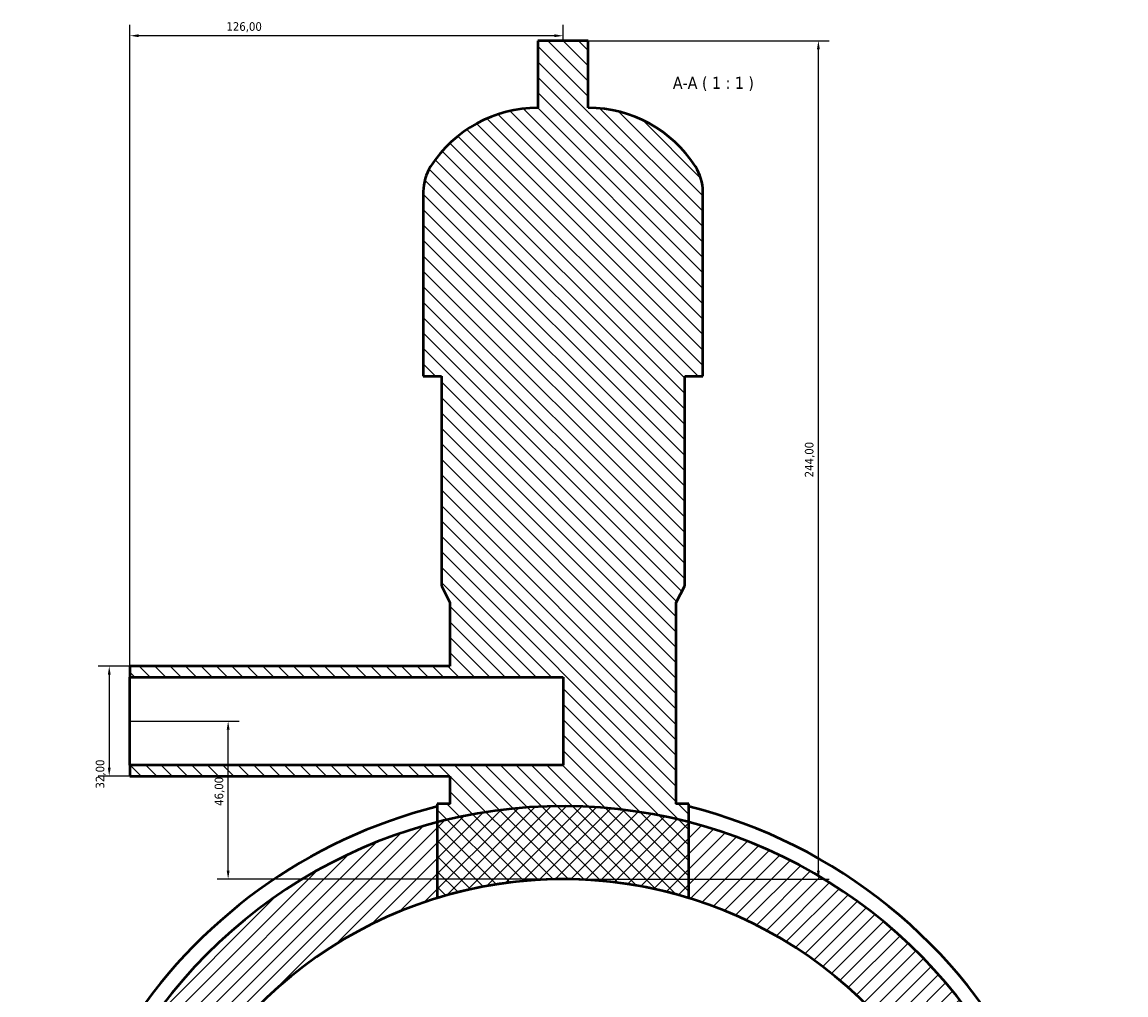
# Model space of a CAD drawing. Header units: millimetres. Extents: x 0 to 1017, y -235 to 1226.
# Tile 7 of 8: x 292 to 613, y 943 to 1226. Entities that reach past the tile are written whole.
import ezdxf

# ---------------------------------------------------------------- set-up
doc = ezdxf.new("R2010")
doc.units = ezdxf.units.MM
for name, color, linetype, lineweight in [('Dimension (ISO)', 7, 'Continuous', 25), ('Hatch (ISO)', 7, 'Continuous', 18), ('Symbol (ISO)', 7, 'Continuous', 25), ('Visible (ISO)', 7, 'Continuous', 50)]:
    doc.layers.add(name, color=color, linetype=linetype, lineweight=lineweight)
doc.styles.add('Label Text (ISO)', font='tahoma.ttf')
doc.styles.add('Note Text (ISO)', font='tahoma.ttf')
doc.dimstyles.new('Default (ISO)', dxfattribs={"dimtxt": 2.5, "dimasz": 2.5, "dimexe": 3.175, "dimexo": 0, "dimgap": 0.762, "dimtad": 1, "dimrnd": 1e-08, "dimzin": 0, "dimtxsty": 'Note Text (ISO)', "dimcen": 0.09, "dimdle": 10, "dimclrd": 256, "dimclre": 256, "dimclrt": 232, "dimazin": 0, "dimtfac": 1.40208, "dimtmove": 0, "dimatfit": 3, "dimfxl": 1, "dimtolj": 1, "dimtzin": 0, "dimlwd": -1, "dimlwe": -1, "dimarcsym": 0})

# ---------------------------------------------------------------- blocks, each defined once
blk = doc.blocks.new('*D9')
at = {"layer": 'Defpoints', "color": 0, "transparency": 16777216}
for p in [(323.35, 1038.94), (317.31, 1006.94), (323.35, 1006.94)]:
    blk.add_point(p, dxfattribs=at)
at = {"layer": 'Dimension (ISO)', "transparency": 16777216}
for p, q in [((323.35, 1038.94), (314.14, 1038.94)), ((317.31, 1036.44), (317.31, 1009.44)), ((323.35, 1006.94), (314.14, 1006.94))]:
    blk.add_line(p, q, dxfattribs=at)
for points in [[(316.9, 1036.44), (317.73, 1036.44), (317.31, 1038.94)], [(316.9, 1009.44), (317.73, 1009.44), (317.31, 1006.94)]]:
    blk.add_solid(points, dxfattribs=at)
at = {"layer": 'Dimension (ISO)', "color": 232, "true_color": 0xca0064, "transparency": 16777216, "insert": (313.38, 1003.32), "char_height": 2.5, "attachment_point": 1, "rotation": 90, "style": 'Note Text (ISO)'}
blk.add_mtext('\\A1;32,00', dxfattribs=at)
blk = doc.blocks.new('*D10')
at = {"layer": 'Defpoints', "color": 0, "transparency": 16777216}
for p in [(323.35, 1222.39), (449.35, 1220.94), (323.35, 1035.74)]:
    blk.add_point(p, dxfattribs=at)
at = {"layer": 'Dimension (ISO)', "transparency": 16777216}
for p, q in [((323.35, 1035.74), (323.35, 1225.57)), ((449.35, 1220.94), (449.35, 1225.57)), ((446.85, 1222.39), (325.85, 1222.39))]:
    blk.add_line(p, q, dxfattribs=at)
for points in [[(325.85, 1222.81), (325.85, 1221.98), (323.35, 1222.39)], [(446.85, 1222.81), (446.85, 1221.98), (449.35, 1222.39)]]:
    blk.add_solid(points, dxfattribs=at)
at = {"layer": 'Dimension (ISO)', "color": 232, "true_color": 0xca0064, "transparency": 16777216, "insert": (351.4, 1226.33), "char_height": 2.5, "attachment_point": 1, "style": 'Note Text (ISO)'}
blk.add_mtext('\\A1;126,00', dxfattribs=at)
blk = doc.blocks.new('*D11')
at = {"layer": 'Defpoints', "color": 0, "transparency": 16777216}
for p in [(456.67, 1220.94), (523.64, 1220.94), (449.35, 976.94)]:
    blk.add_point(p, dxfattribs=at)
at = {"layer": 'Dimension (ISO)', "transparency": 16777216}
for p, q in [((456.67, 1220.94), (526.81, 1220.94)), ((523.64, 979.44), (523.64, 1218.44)), ((449.35, 976.94), (526.81, 976.94))]:
    blk.add_line(p, q, dxfattribs=at)
for points in [[(523.22, 1218.44), (524.05, 1218.44), (523.64, 1220.94)], [(523.22, 979.44), (524.05, 979.44), (523.64, 976.94)]]:
    blk.add_solid(points, dxfattribs=at)
at = {"layer": 'Dimension (ISO)', "color": 232, "true_color": 0xca0064, "transparency": 16777216, "insert": (519.7, 1093.89), "char_height": 2.5, "attachment_point": 1, "rotation": 90, "style": 'Note Text (ISO)'}
blk.add_mtext('\\A1;244,00', dxfattribs=at)
blk = doc.blocks.new('*D12')
at = {"layer": 'Defpoints', "color": 0, "transparency": 16777216}
for p in [(323.35, 1022.94), (351.91, 1022.94), (449.35, 976.94)]:
    blk.add_point(p, dxfattribs=at)
at = {"layer": 'Dimension (ISO)', "transparency": 16777216}
for p, q in [((323.35, 1022.94), (355.09, 1022.94)), ((351.91, 979.44), (351.91, 1020.44)), ((449.35, 976.94), (348.74, 976.94))]:
    blk.add_line(p, q, dxfattribs=at)
for points in [[(351.49, 1020.44), (352.33, 1020.44), (351.91, 1022.94)], [(351.49, 979.44), (352.33, 979.44), (351.91, 976.94)]]:
    blk.add_solid(points, dxfattribs=at)
at = {"layer": 'Dimension (ISO)', "color": 232, "true_color": 0xca0064, "transparency": 16777216, "insert": (347.98, 998.27), "char_height": 2.5, "attachment_point": 1, "rotation": 90, "style": 'Note Text (ISO)'}
blk.add_mtext('\\A1;46,00', dxfattribs=at)

msp = doc.modelspace()

# ---------------------------------------------------------------- hatches: boundary and pattern name
at = {"layer": 'Hatch (ISO)'}
h = msp.add_hatch(dxfattribs=at)
h.set_pattern_fill('ANSI31', color=256, scale=25.4, angle=90.00021, style=0)
h.set_pattern_definition([(135.0002, (0, 0), (-2.245056, -2.245072), [])])
edge = h.paths.add_edge_path()
edge.add_line((416.413, 998.903), (412.753, 998.903))
edge.add_line((412.753, 998.903), (412.753, 993.539))
edge.add_line((412.753, 993.539), (412.753, 971.465))
edge.add_ellipse((449.353, 851.943), major_axis=(-36.6, 119.522), ratio=1, start_angle=325.94867, end_angle=360, ccw=False)
edge.add_line((485.953, 971.465), (485.953, 993.539))
edge.add_line((485.953, 993.539), (485.953, 998.903))
edge.add_line((485.953, 998.903), (482.293, 998.903))
edge.add_line((482.293, 998.903), (482.293, 1057.463))
edge.add_line((482.293, 1057.463), (484.733, 1062.343))
edge.add_line((484.733, 1062.343), (484.733, 1123.343))
edge.add_line((484.733, 1123.343), (490.019, 1123.343))
edge.add_line((490.019, 1123.343), (490.019, 1177.023))
edge.add_ellipse((476.438, 1177.023), major_axis=(13.582, 0), ratio=1, start_angle=0, end_angle=32.61242)
edge.add_ellipse((456.673, 1164.377), major_axis=(31.205, 19.966), ratio=1, start_angle=0, end_angle=57.38758)
edge.add_line((456.673, 1201.423), (456.673, 1220.943))
edge.add_line((456.673, 1220.943), (442.033, 1220.943))
edge.add_line((442.033, 1220.943), (442.033, 1201.423))
edge.add_ellipse((442.033, 1164.377), major_axis=(0, 37.046), ratio=1, start_angle=0, end_angle=57.38758)
edge.add_ellipse((422.268, 1177.023), major_axis=(-11.441, 7.32), ratio=1, start_angle=0, end_angle=32.61242)
edge.add_line((408.686, 1177.023), (408.686, 1123.343))
edge.add_line((408.686, 1123.343), (413.973, 1123.343))
edge.add_line((413.973, 1123.343), (413.973, 1062.343))
edge.add_line((413.973, 1062.343), (416.413, 1057.463))
edge.add_line((416.413, 1057.463), (416.413, 1038.943))
edge.add_line((416.413, 1038.943), (323.353, 1038.943))
edge.add_line((323.353, 1038.943), (323.353, 1035.743))
edge.add_line((323.353, 1035.743), (449.353, 1035.743))
edge.add_line((449.353, 1035.743), (449.353, 1010.143))
edge.add_line((449.353, 1010.143), (323.353, 1010.143))
edge.add_line((323.353, 1010.143), (323.353, 1006.943))
edge.add_line((323.353, 1006.943), (416.413, 1006.943))
edge.add_line((416.413, 1006.943), (416.413, 998.903))
h = msp.add_hatch(dxfattribs=at)
h.set_pattern_fill('ANSI31', color=256, scale=25.4, style=0)
h.set_pattern_definition([(45, (0, 0), (-2.245064, 2.245064), [])])
edge = h.paths.add_edge_path()
edge.add_line((344.854, 783.35), (313.358, 831.333))
edge.add_ellipse((306.67, 826.943), major_axis=(6.688, 4.39), ratio=1, start_angle=0, end_angle=190.18846)
edge.add_line((300.864, 821.439), (355.914, 763.367))
edge.add_ellipse((449.353, 851.943), major_axis=(-93.439, -88.576), ratio=1, start_angle=0, end_angle=102.09276)
edge.add_line((555.538, 779.134), (609.957, 858.498))
edge.add_ellipse((595.127, 868.666), major_axis=(14.829, -10.168), ratio=1, start_angle=0, end_angle=138.50686)
edge.add_ellipse((595.127, 868.666), major_axis=(-4.371, 17.441), ratio=1, start_angle=0, end_angle=73.51821)
edge.add_ellipse((452.273, 874.685), major_axis=(124.889, -5.262), ratio=1, start_angle=355.09456, end_angle=360, ccw=False)
edge.add_line((576.255, 858.763), (573.335, 836.021))
edge.add_ellipse((449.353, 851.943), major_axis=(123.982, -15.922), ratio=1, start_angle=220.59914, end_angle=360, ccw=False)
edge = h.paths.add_edge_path(flags=0)
edge.add_line((310.223, 829.275), (336.384, 789.42))
edge.add_line((336.384, 789.42), (303.585, 824.019))
edge.add_ellipse((306.67, 826.943), major_axis=(-3.084, -2.924), ratio=1, start_angle=0, end_angle=169.81154)
edge = h.paths.add_edge_path(flags=0)
edge.add_line((573.497, 811.956), (581.013, 870.479))
edge.add_ellipse((595.127, 868.666), major_axis=(-14.115, 1.813), ratio=1, start_angle=0, end_angle=152.88036)
edge.add_line((606.864, 860.619), (573.497, 811.956))
edge = h.paths.add_edge_path()
edge.add_ellipse((586.783, 901.964), major_axis=(3.974, -15.856), ratio=1, start_angle=0, end_angle=189.13447)
edge.add_ellipse((449.353, 851.943), major_axis=(130.99, 65.044), ratio=1, start_angle=0, end_angle=49.10011)
edge.add_ellipse((449.353, 851.943), major_axis=(36.6, 141.596), ratio=1, start_angle=0, end_angle=28.98537)
edge.add_ellipse((449.353, 851.943), major_axis=(-36.6, 141.596), ratio=1, start_angle=0, end_angle=48.63494)
edge.add_line((318.895, 918.049), (317.908, 918.408))
edge.add_line((317.908, 918.408), (322.696, 931.564))
edge.add_line((322.696, 931.564), (306.722, 937.378))
edge.add_line((306.722, 937.378), (301.933, 924.223))
edge.add_line((301.933, 924.223), (297.94, 925.676))
edge.add_line((297.94, 925.676), (291.954, 909.232))
edge.add_line((291.954, 909.232), (331.891, 894.696))
edge.add_ellipse((449.353, 851.943), major_axis=(-117.462, 42.753), ratio=1, start_angle=220, end_angle=360, ccw=False)
edge.add_line((566.814, 894.696), (571.422, 896.373))
edge.add_ellipse((586.783, 901.964), major_axis=(-15.36, -5.591), ratio=1, start_angle=0, end_angle=84.06913)

# ---------------------------------------------------------------- linework, layer by layer
at = {"layer": 'Visible (ISO)'}
for p, q in [((456.673, 1220.943), (442.033, 1220.943)), ((442.033, 1220.943), (442.033, 1201.423)), ((456.673, 1201.423), (456.673, 1220.943)), ((408.686, 1177.023), (408.686, 1123.343)), ((490.019, 1123.343), (490.019, 1177.023)), ((408.686, 1123.343), (413.973, 1123.343)), ((413.973, 1123.343), (413.973, 1062.343)), ((484.733, 1062.343), (484.733, 1123.343)), ((484.733, 1123.343), (490.019, 1123.343)), ((413.973, 1062.343), (416.413, 1057.463)), ((482.293, 1057.463), (484.733, 1062.343)), ((416.413, 1057.463), (416.413, 1038.943)), ((482.293, 998.903), (482.293, 1057.463)), ((416.413, 1038.943), (323.353, 1038.943)), ((323.353, 1038.943), (323.353, 1035.743)), ((323.353, 1035.743), (449.353, 1035.743)), ((323.353, 1010.143), (323.353, 1035.743)), ((449.353, 1035.743), (449.353, 1010.143)), ((449.353, 1010.143), (323.353, 1010.143)), ((323.353, 1010.143), (323.353, 1006.943)), ((323.353, 1006.943), (416.413, 1006.943)), ((416.413, 1006.943), (416.413, 998.903)), ((416.413, 998.903), (412.753, 998.903)), ((412.753, 998.903), (412.753, 971.465)), ((485.953, 998.903), (482.293, 998.903)), ((485.953, 971.465), (485.953, 998.903))]:
    msp.add_line(p, q, dxfattribs=at)
for centre, radius, start, end in [((442.033, 1164.377), 37.046, 90, 147.38758), ((456.673, 1164.377), 37.046, 32.61242, 90), ((422.268, 1177.023), 13.582, 147.38758, 180), ((476.438, 1177.023), 13.582, 0, 32.61242), ((449.353, 851.943), 150.638, 102.63097, 102.6863), ((449.353, 851.943), 150.637, 77.3137, 77.36903), ((449.353, 851.943), 146.25, 26.40721, 153.12763), ((449.353, 851.943), 150.637, 104.06174, 147.92972), ((449.353, 851.943), 150.637, 26.08123, 75.93826), ((449.353, 851.943), 125, 20, 160), ((449.353, 851.943), 125, 72.97434, 107.02566)]:
    msp.add_arc(centre, radius, start, end, dxfattribs=at)

# ---------------------------------------------------------------- texts
at = {"layer": 'Symbol (ISO)', "insert": (481.304, 1206.303), "char_height": 3.5, "attachment_point": 7, "style": 'Label Text (ISO)'}
msp.add_mtext('A-A ( 1 : 1 )', dxfattribs=at)

# ---------------------------------------------------------------- dimensions: what is measured, and where the dimension line sits
at = {"layer": 'Dimension (ISO)'}
for base, p1, p2, angle, picture, middle in [((323.353, 1222.392), (449.353, 1220.943), (323.353, 1035.743), 180, '*D10', (356.353, 1222.392)), ((523.638, 1220.943), (449.353, 976.943), (456.673, 1220.943), 90, '*D11', (523.638, 1098.943)), ((317.313, 1006.943), (323.353, 1038.943), (323.353, 1006.943), 90, '*D9', (317.313, 1007.443)), ((351.911, 1022.943), (449.353, 976.943), (323.353, 1022.943), 90, '*D12', (351.911, 1002.443))]:
    dim = msp.add_linear_dim(base=base, p1=p1, p2=p2, angle=angle, dimstyle='Default (ISO)', override={"dimdec": 2, "dimtp": 0, "dimtm": 0, "dimtdec": 2, "dimtofl": 0, "dimatfit": 1}, dxfattribs=at)
    dim.commit()
    dim.dimension.update_dxf_attribs({"geometry": picture, "text_midpoint": middle, "dimtype": 160})

doc.saveas('drawing.dxf')
